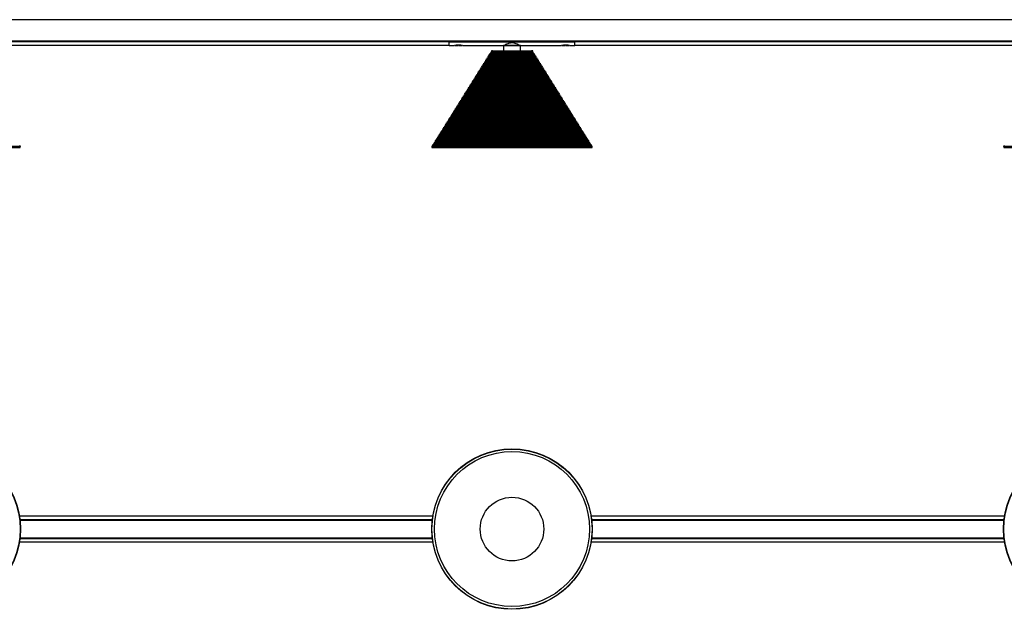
# Model space of a CAD drawing. Header units: millimetres. Extents: x 133 to 3132, y 431 to 1513.
# Tile 6 of 11: x 1552 to 2491, y 431 to 993. Entities that reach past the tile are written whole.
import ezdxf

# ---------------------------------------------------------------- set-up
doc = ezdxf.new("R2010")
doc.units = ezdxf.units.MM

msp = doc.modelspace()

# ---------------------------------------------------------------- linework, layer by layer
at = {"color": 7, "linetype": 'Continuous', "lineweight": 25}
for p, q in [((2726.6, 993.04), (226.6, 993.04)), ((226.6, 972.6), (2726.6, 972.6)), ((2726.6, 972.54), (226.6, 972.54)), ((1536.6, 972.3), (1961.6, 972.3)), ((1961.6, 971.94), (1536.6, 971.94)), ((1536.6, 968.59), (1961.6, 968.59)), ((1961.6, 972.51), (1961.6, 972.54)), ((2081.6, 972.51), (1961.6, 972.51)), ((1961.6, 972.51), (1961.6, 971.72)), ((1963.1, 972.51), (1961.6, 972.51)), ((1961.6, 968.29), (1961.6, 971.72)), ((2081.6, 971.72), (1961.6, 971.72)), ((1961.6, 968.29), (1966.9, 968.29)), ((1963.1, 972.54), (1963.1, 972.51)), ((1964.6, 972.54), (1964.6, 972.51)), ((1967.15, 972.54), (1967.15, 972.51)), ((1967.4, 968.38), (1970.1, 968.38)), ((1968.1, 972.54), (1968.14, 972.51)), ((1971.05, 968.63), (1970.05, 968.63)), ((1971.1, 968.38), (1973.85, 968.38)), ((1973.2, 972.54), (1973.2, 972.51)), ((2065.1, 972.51), (1973.2, 972.51)), ((1973.85, 968.38), (1973.7, 968.41)), ((1974.35, 968.29), (2013.6, 968.29)), ((2013.6, 968.29), (2013.6, 963.48)), ((2029.6, 968.29), (2013.6, 968.29)), ((2013.6, 968.29), (2029.6, 968.29)), ((2029.6, 968.29), (2068.9, 968.29)), ((2029.6, 963.48), (2029.6, 968.29)), ((2065.1, 972.54), (2065.1, 972.51)), ((2069.15, 972.54), (2069.15, 972.51)), ((2069.35, 968.38), (2072.1, 968.38)), ((2073.16, 968.63), (2072.16, 968.63)), ((2073.1, 968.38), (2075.81, 968.38)), ((2075.2, 972.54), (2075.2, 972.51)), ((2081.6, 972.51), (2075.2, 972.51)), ((2076.35, 968.29), (2081.6, 968.29)), ((2081.6, 972.51), (2081.6, 972.54)), ((2081.6, 972.51), (2081.6, 971.72)), ((2081.6, 972.3), (2506.6, 972.3)), ((2506.6, 971.94), (2081.6, 971.94)), ((2081.6, 968.29), (2081.6, 971.72)), ((2081.6, 968.59), (2506.6, 968.59)), ((1999.56, 958.05), (1998.52, 957.79)), ((1998.52, 957.79), (1998.77, 956.78)), ((1998.52, 957.79), (2044.69, 957.79)), ((2000.41, 959.41), (1999.36, 959.15)), ((1999.36, 959.15), (1999.61, 958.13)), ((1999.36, 959.15), (2043.84, 959.15)), ((1999.56, 958.05), (1999.61, 958.13)), ((1999.56, 958.05), (2043.65, 958.05)), ((1999.61, 958.13), (2043.59, 958.13)), ((2001.26, 960.76), (2000.21, 960.5)), ((2000.21, 960.5), (2000.46, 959.49)), ((2000.21, 960.5), (2043, 960.5)), ((2000.41, 959.41), (2000.46, 959.49)), ((2000.41, 959.41), (2042.8, 959.41)), ((2000.46, 959.49), (2042.74, 959.49)), ((2002.11, 962.12), (2001.06, 961.86)), ((2001.06, 961.86), (2001.31, 960.85)), ((2001.06, 961.86), (2042.15, 961.86)), ((2001.26, 960.76), (2001.31, 960.85)), ((2001.26, 960.76), (2041.95, 960.76)), ((2001.31, 960.85), (2041.9, 960.85)), ((2002.95, 963.48), (2001.91, 963.22)), ((2001.91, 963.22), (2002.16, 962.2)), ((2001.91, 963.22), (2041.3, 963.22)), ((2002.11, 962.12), (2002.16, 962.2)), ((2002.11, 962.12), (2041.1, 962.12)), ((2002.16, 962.2), (2041.05, 962.2)), ((2002.95, 963.48), (2040.25, 963.48)), ((2041.3, 963.22), (2040.25, 963.48)), ((2041.05, 962.2), (2041.3, 963.22)), ((2041.05, 962.2), (2041.1, 962.12)), ((2042.15, 961.86), (2041.1, 962.12)), ((2041.9, 960.85), (2042.15, 961.86)), ((2041.9, 960.85), (2041.95, 960.76)), ((2043, 960.5), (2041.95, 960.76)), ((2042.74, 959.49), (2043, 960.5)), ((2042.74, 959.49), (2042.8, 959.41)), ((2043.84, 959.15), (2042.8, 959.41)), ((2043.59, 958.13), (2043.84, 959.15)), ((2043.59, 958.13), (2043.65, 958.05)), ((2044.69, 957.79), (2043.65, 958.05)), ((2044.44, 956.78), (2044.69, 957.79)), ((1993.63, 948.55), (1992.58, 948.29)), ((1992.58, 948.29), (1992.83, 947.28)), ((1992.58, 948.29), (2050.63, 948.29)), ((1994.47, 949.91), (1993.43, 949.65)), ((1993.43, 949.65), (1993.68, 948.63)), ((1993.43, 949.65), (2049.78, 949.65)), ((1993.63, 948.55), (1993.68, 948.63)), ((1993.63, 948.55), (2049.58, 948.55)), ((1993.68, 948.63), (2049.53, 948.63)), ((1995.32, 951.26), (1994.28, 951.01)), ((1994.28, 951.01), (1994.53, 949.99)), ((1994.28, 951.01), (2048.93, 951.01)), ((1994.47, 949.91), (1994.53, 949.99)), ((1994.47, 949.91), (2048.73, 949.91)), ((1994.53, 949.99), (2048.68, 949.99)), ((1996.17, 952.62), (1995.12, 952.36)), ((1995.12, 952.36), (1995.38, 951.35)), ((1995.12, 952.36), (2048.08, 952.36)), ((1995.32, 951.26), (1995.38, 951.35)), ((1995.32, 951.26), (2047.89, 951.26)), ((1995.38, 951.35), (2047.83, 951.35)), ((1997.02, 953.98), (1995.97, 953.72)), ((1995.97, 953.72), (1996.22, 952.71)), ((1995.97, 953.72), (2047.23, 953.72)), ((1996.17, 952.62), (1996.22, 952.71)), ((1996.17, 952.62), (2047.04, 952.62)), ((1996.22, 952.71), (2046.98, 952.71)), ((1997.87, 955.33), (1996.82, 955.08)), ((1996.82, 955.08), (1997.07, 954.06)), ((1996.82, 955.08), (2046.39, 955.08)), ((1997.02, 953.98), (1997.07, 954.06)), ((1997.02, 953.98), (2046.19, 953.98)), ((1997.07, 954.06), (2046.14, 954.06)), ((1998.71, 956.69), (1997.67, 956.43)), ((1997.67, 956.43), (1997.92, 955.42)), ((1997.67, 956.43), (2045.54, 956.43)), ((1997.87, 955.33), (1997.92, 955.42)), ((1997.87, 955.33), (2045.34, 955.33)), ((1997.92, 955.42), (2045.29, 955.42)), ((1998.71, 956.69), (1998.77, 956.78)), ((1998.71, 956.69), (2044.49, 956.69)), ((1998.77, 956.78), (2044.44, 956.78)), ((2044.44, 956.78), (2044.49, 956.69)), ((2045.54, 956.43), (2044.49, 956.69)), ((2045.29, 955.42), (2045.54, 956.43)), ((2045.29, 955.42), (2045.34, 955.33)), ((2046.39, 955.08), (2045.34, 955.33)), ((2046.14, 954.06), (2046.39, 955.08)), ((2046.14, 954.06), (2046.19, 953.98)), ((2047.23, 953.72), (2046.19, 953.98)), ((2046.98, 952.71), (2047.23, 953.72)), ((2046.98, 952.71), (2047.04, 952.62)), ((2048.08, 952.36), (2047.04, 952.62)), ((2047.83, 951.35), (2048.08, 952.36)), ((2047.83, 951.35), (2047.89, 951.26)), ((2048.93, 951.01), (2047.89, 951.26)), ((2048.68, 949.99), (2048.93, 951.01)), ((2048.68, 949.99), (2048.73, 949.91)), ((2049.78, 949.65), (2048.73, 949.91)), ((2049.53, 948.63), (2049.78, 949.65)), ((2049.53, 948.63), (2049.58, 948.55)), ((2050.63, 948.29), (2049.58, 948.55)), ((2050.38, 947.28), (2050.63, 948.29)), ((1987.69, 939.05), (1986.65, 938.79)), ((1986.65, 938.79), (1986.9, 937.78)), ((1986.65, 938.79), (2056.56, 938.79)), ((1988.54, 940.41), (1987.49, 940.15)), ((1987.49, 940.15), (1987.74, 939.14)), ((1987.49, 940.15), (2055.71, 940.15)), ((1987.69, 939.05), (1987.74, 939.14)), ((1987.69, 939.05), (2055.52, 939.05)), ((1987.74, 939.14), (2055.46, 939.14)), ((1989.39, 941.77), (1988.34, 941.51)), ((1988.34, 941.51), (1988.59, 940.49)), ((1988.34, 941.51), (2054.87, 941.51)), ((1988.54, 940.41), (1988.59, 940.49)), ((1988.54, 940.41), (2054.67, 940.41)), ((1988.59, 940.49), (2054.62, 940.49)), ((1990.23, 943.12), (1989.19, 942.86)), ((1989.19, 942.86), (1989.44, 941.85)), ((1989.19, 942.86), (2054.02, 942.86)), ((1989.39, 941.77), (1989.44, 941.85)), ((1989.39, 941.77), (2053.82, 941.77)), ((1989.44, 941.85), (2053.77, 941.85)), ((1991.08, 944.48), (1990.04, 944.22)), ((1990.04, 944.22), (1990.29, 943.21)), ((1990.04, 944.22), (2053.17, 944.22)), ((1990.23, 943.12), (1990.29, 943.21)), ((1990.23, 943.12), (2052.97, 943.12)), ((1990.29, 943.21), (2052.92, 943.21)), ((1991.93, 945.84), (1990.89, 945.58)), ((1990.89, 945.58), (1991.14, 944.56)), ((1990.89, 945.58), (2052.32, 945.58)), ((1991.08, 944.48), (1991.14, 944.56)), ((1991.08, 944.48), (2052.12, 944.48)), ((1991.14, 944.56), (2052.07, 944.56)), ((1992.78, 947.19), (1991.73, 946.94)), ((1991.73, 946.94), (1991.98, 945.92)), ((1991.73, 946.94), (2051.47, 946.94)), ((1991.93, 945.84), (1991.98, 945.92)), ((1991.93, 945.84), (2051.28, 945.84)), ((1991.98, 945.92), (2051.22, 945.92)), ((1992.78, 947.19), (1992.83, 947.28)), ((1992.78, 947.19), (2050.43, 947.19)), ((1992.83, 947.28), (2050.38, 947.28)), ((2050.38, 947.28), (2050.43, 947.19)), ((2051.47, 946.94), (2050.43, 947.19)), ((2051.22, 945.92), (2051.47, 946.94)), ((2051.22, 945.92), (2051.28, 945.84)), ((2052.32, 945.58), (2051.28, 945.84)), ((2052.07, 944.56), (2052.32, 945.58)), ((2052.07, 944.56), (2052.12, 944.48)), ((2053.17, 944.22), (2052.12, 944.48)), ((2052.92, 943.21), (2053.17, 944.22)), ((2052.92, 943.21), (2052.97, 943.12)), ((2054.02, 942.86), (2052.97, 943.12)), ((2053.77, 941.85), (2054.02, 942.86)), ((2053.77, 941.85), (2053.82, 941.77)), ((2054.87, 941.51), (2053.82, 941.77)), ((2054.62, 940.49), (2054.87, 941.51)), ((2054.62, 940.49), (2054.67, 940.41)), ((2055.71, 940.15), (2054.67, 940.41)), ((2055.46, 939.14), (2055.71, 940.15)), ((2055.46, 939.14), (2055.52, 939.05)), ((2056.56, 938.79), (2055.52, 939.05)), ((2056.31, 937.78), (2056.56, 938.79)), ((1981.76, 929.55), (1980.71, 929.3)), ((1980.71, 929.3), (1980.96, 928.28)), ((1980.71, 929.3), (2062.5, 929.3)), ((1982.6, 930.91), (1981.56, 930.65)), ((1981.56, 930.65), (1981.81, 929.64)), ((1981.56, 930.65), (2061.65, 930.65)), ((1981.76, 929.55), (1981.81, 929.64)), ((1981.76, 929.55), (2061.45, 929.55)), ((1981.81, 929.64), (2061.4, 929.64)), ((1983.45, 932.27), (1982.41, 932.01)), ((1982.41, 932.01), (1982.66, 931)), ((1982.41, 932.01), (2060.8, 932.01)), ((1982.6, 930.91), (1982.66, 931)), ((1982.6, 930.91), (2060.6, 930.91)), ((1982.66, 931), (2060.55, 931)), ((1984.3, 933.62), (1983.25, 933.37)), ((1983.25, 933.37), (1983.5, 932.35)), ((1983.25, 933.37), (2059.95, 933.37)), ((1983.45, 932.27), (1983.5, 932.35)), ((1983.45, 932.27), (2059.76, 932.27)), ((1983.5, 932.35), (2059.7, 932.35)), ((1985.15, 934.98), (1984.1, 934.72)), ((1984.1, 934.72), (1984.35, 933.71)), ((1984.1, 934.72), (2059.1, 934.72)), ((1984.3, 933.62), (1984.35, 933.71)), ((1984.3, 933.62), (2058.91, 933.62)), ((1984.35, 933.71), (2058.85, 933.71)), ((1986, 936.34), (1984.95, 936.08)), ((1984.95, 936.08), (1985.2, 935.07)), ((1984.95, 936.08), (2058.26, 936.08)), ((1985.15, 934.98), (1985.2, 935.07)), ((1985.15, 934.98), (2058.06, 934.98)), ((1985.2, 935.07), (2058.01, 935.07)), ((1986.84, 937.7), (1985.8, 937.44)), ((1985.8, 937.44), (1986.05, 936.42)), ((1985.8, 937.44), (2057.41, 937.44)), ((1986, 936.34), (1986.05, 936.42)), ((1986, 936.34), (2057.21, 936.34)), ((1986.05, 936.42), (2057.16, 936.42)), ((1986.84, 937.7), (1986.9, 937.78)), ((1986.84, 937.7), (2056.36, 937.7)), ((1986.9, 937.78), (2056.31, 937.78)), ((2056.31, 937.78), (2056.36, 937.7)), ((2057.41, 937.44), (2056.36, 937.7)), ((2057.16, 936.42), (2057.41, 937.44)), ((2057.16, 936.42), (2057.21, 936.34)), ((2058.26, 936.08), (2057.21, 936.34)), ((2058.01, 935.07), (2058.26, 936.08)), ((2058.01, 935.07), (2058.06, 934.98)), ((2059.1, 934.72), (2058.06, 934.98)), ((2058.85, 933.71), (2059.1, 934.72)), ((2058.85, 933.71), (2058.91, 933.62)), ((2059.95, 933.37), (2058.91, 933.62)), ((2059.7, 932.35), (2059.95, 933.37)), ((2059.7, 932.35), (2059.76, 932.27)), ((2060.8, 932.01), (2059.76, 932.27)), ((2060.55, 931), (2060.8, 932.01)), ((2060.55, 931), (2060.6, 930.91)), ((2061.65, 930.65), (2060.6, 930.91)), ((2061.4, 929.64), (2061.65, 930.65)), ((2061.4, 929.64), (2061.45, 929.55)), ((2062.5, 929.3), (2061.45, 929.55)), ((2062.25, 928.28), (2062.5, 929.3)), ((1975.82, 920.06), (1974.78, 919.8)), ((1974.78, 919.8), (1975.03, 918.78)), ((1974.78, 919.8), (2068.43, 919.8)), ((1976.67, 921.41), (1975.62, 921.15)), ((1975.62, 921.15), (1975.87, 920.14)), ((1975.62, 921.15), (2067.58, 921.15)), ((1975.82, 920.06), (1975.87, 920.14)), ((1975.82, 920.06), (2067.39, 920.06)), ((1975.87, 920.14), (2067.33, 920.14)), ((1977.52, 922.77), (1976.47, 922.51)), ((1976.47, 922.51), (1976.72, 921.5)), ((1976.47, 922.51), (2066.74, 922.51)), ((1976.67, 921.41), (1976.72, 921.5)), ((1976.67, 921.41), (2066.54, 921.41)), ((1976.72, 921.5), (2066.49, 921.5)), ((1978.36, 924.13), (1977.32, 923.87)), ((1977.32, 923.87), (1977.57, 922.85)), ((1977.32, 923.87), (2065.89, 923.87)), ((1977.52, 922.77), (1977.57, 922.85)), ((1977.52, 922.77), (2065.69, 922.77)), ((1977.57, 922.85), (2065.64, 922.85)), ((1979.21, 925.48), (1978.17, 925.23)), ((1978.17, 925.23), (1978.42, 924.21)), ((1978.17, 925.23), (2065.04, 925.23)), ((1978.36, 924.13), (1978.42, 924.21)), ((1978.36, 924.13), (2064.84, 924.13)), ((1978.42, 924.21), (2064.79, 924.21)), ((1980.06, 926.84), (1979.02, 926.58)), ((1979.02, 926.58), (1979.27, 925.57)), ((1979.02, 926.58), (2064.19, 926.58)), ((1979.21, 925.48), (1979.27, 925.57)), ((1979.21, 925.48), (2063.99, 925.48)), ((1979.27, 925.57), (2063.94, 925.57)), ((1980.91, 928.2), (1979.86, 927.94)), ((1979.86, 927.94), (1980.11, 926.92)), ((1979.86, 927.94), (2063.34, 927.94)), ((1980.06, 926.84), (1980.11, 926.92)), ((1980.06, 926.84), (2063.15, 926.84)), ((1980.11, 926.92), (2063.09, 926.92)), ((1980.91, 928.2), (1980.96, 928.28)), ((1980.91, 928.2), (2062.3, 928.2)), ((1980.96, 928.28), (2062.25, 928.28)), ((2062.25, 928.28), (2062.3, 928.2)), ((2063.34, 927.94), (2062.3, 928.2)), ((2063.09, 926.92), (2063.34, 927.94)), ((2063.09, 926.92), (2063.15, 926.84)), ((2064.19, 926.58), (2063.15, 926.84)), ((2063.94, 925.57), (2064.19, 926.58)), ((2063.94, 925.57), (2063.99, 925.48)), ((2065.04, 925.23), (2063.99, 925.48)), ((2064.79, 924.21), (2065.04, 925.23)), ((2064.79, 924.21), (2064.84, 924.13)), ((2065.89, 923.87), (2064.84, 924.13)), ((2065.64, 922.85), (2065.89, 923.87)), ((2065.64, 922.85), (2065.69, 922.77)), ((2066.74, 922.51), (2065.69, 922.77)), ((2066.49, 921.5), (2066.74, 922.51)), ((2066.49, 921.5), (2066.54, 921.41)), ((2067.58, 921.15), (2066.54, 921.41)), ((2067.33, 920.14), (2067.58, 921.15)), ((2067.33, 920.14), (2067.39, 920.06)), ((2068.43, 919.8), (2067.39, 920.06)), ((2068.18, 918.78), (2068.43, 919.8)), ((1969.89, 910.56), (1968.84, 910.3)), ((1968.84, 910.3), (1969.09, 909.29)), ((1968.84, 910.3), (2074.37, 910.3)), ((1970.73, 911.91), (1969.69, 911.66)), ((1969.69, 911.66), (1969.94, 910.64)), ((1969.69, 911.66), (2073.52, 911.66)), ((1969.89, 910.56), (1969.94, 910.64)), ((1969.89, 910.56), (2073.32, 910.56)), ((1969.94, 910.64), (2073.27, 910.64)), ((1971.58, 913.27), (1970.54, 913.01)), ((1970.54, 913.01), (1970.79, 912)), ((1970.54, 913.01), (2072.67, 913.01)), ((1970.73, 911.91), (1970.79, 912)), ((1970.73, 911.91), (2072.47, 911.91)), ((1970.79, 912), (2072.42, 912)), ((1972.43, 914.63), (1971.38, 914.37)), ((1971.38, 914.37), (1971.63, 913.36)), ((1971.38, 914.37), (2071.82, 914.37)), ((1971.58, 913.27), (1971.63, 913.36)), ((1971.58, 913.27), (2071.63, 913.27)), ((1971.63, 913.36), (2071.57, 913.36)), ((1973.28, 915.99), (1972.23, 915.73)), ((1972.23, 915.73), (1972.48, 914.71)), ((1972.23, 915.73), (2070.97, 915.73)), ((1972.43, 914.63), (1972.48, 914.71)), ((1972.43, 914.63), (2070.78, 914.63)), ((1972.48, 914.71), (2070.72, 914.71)), ((1974.13, 917.34), (1973.08, 917.08)), ((1973.08, 917.08), (1973.33, 916.07)), ((1973.08, 917.08), (2070.13, 917.08)), ((1973.28, 915.99), (1973.33, 916.07)), ((1973.28, 915.99), (2069.93, 915.99)), ((1973.33, 916.07), (2069.88, 916.07)), ((1974.97, 918.7), (1973.93, 918.44)), ((1973.93, 918.44), (1974.18, 917.43)), ((1973.93, 918.44), (2069.28, 918.44)), ((1974.13, 917.34), (1974.18, 917.43)), ((1974.13, 917.34), (2069.08, 917.34)), ((1974.18, 917.43), (2069.03, 917.43)), ((1974.97, 918.7), (1975.03, 918.78)), ((1974.97, 918.7), (2068.23, 918.7)), ((1975.03, 918.78), (2068.18, 918.78)), ((2068.18, 918.78), (2068.23, 918.7)), ((2069.28, 918.44), (2068.23, 918.7)), ((2069.03, 917.43), (2069.28, 918.44)), ((2069.03, 917.43), (2069.08, 917.34)), ((2070.13, 917.08), (2069.08, 917.34)), ((2069.88, 916.07), (2070.13, 917.08)), ((2069.88, 916.07), (2069.93, 915.99)), ((2070.97, 915.73), (2069.93, 915.99)), ((2070.72, 914.71), (2070.97, 915.73)), ((2070.72, 914.71), (2070.78, 914.63)), ((2071.82, 914.37), (2070.78, 914.63)), ((2071.57, 913.36), (2071.82, 914.37)), ((2071.57, 913.36), (2071.63, 913.27)), ((2072.67, 913.01), (2071.63, 913.27)), ((2072.42, 912), (2072.67, 913.01)), ((2072.42, 912), (2072.47, 911.91)), ((2073.52, 911.66), (2072.47, 911.91)), ((2073.27, 910.64), (2073.52, 911.66)), ((2073.27, 910.64), (2073.32, 910.56)), ((2074.37, 910.3), (2073.32, 910.56)), ((2074.12, 909.29), (2074.37, 910.3)), ((1963.95, 901.06), (1962.91, 900.8)), ((1964.8, 902.42), (1963.75, 902.16)), ((1963.75, 902.16), (1964, 901.14)), ((1963.75, 902.16), (2079.45, 902.16)), ((1963.95, 901.06), (1964, 901.14)), ((1963.95, 901.06), (2079.26, 901.06)), ((1964, 901.14), (2079.2, 901.14)), ((1965.65, 903.77), (1964.6, 903.52)), ((1964.6, 903.52), (1964.85, 902.5)), ((1964.6, 903.52), (2078.61, 903.52)), ((1964.8, 902.42), (1964.85, 902.5)), ((1964.8, 902.42), (2078.41, 902.42)), ((1964.85, 902.5), (2078.36, 902.5)), ((1966.49, 905.13), (1965.45, 904.87)), ((1965.45, 904.87), (1965.7, 903.86)), ((1965.45, 904.87), (2077.76, 904.87)), ((1965.65, 903.77), (1965.7, 903.86)), ((1965.65, 903.77), (2077.56, 903.77)), ((1965.7, 903.86), (2077.51, 903.86)), ((1967.34, 906.49), (1966.3, 906.23)), ((1966.3, 906.23), (1966.55, 905.21)), ((1966.3, 906.23), (2076.91, 906.23)), ((1966.49, 905.13), (1966.55, 905.21)), ((1966.49, 905.13), (2076.71, 905.13)), ((1966.55, 905.21), (2076.66, 905.21)), ((1968.19, 907.84), (1967.15, 907.59)), ((1967.15, 907.59), (1967.4, 906.57)), ((1967.15, 907.59), (2076.06, 907.59)), ((1967.34, 906.49), (1967.4, 906.57)), ((1967.34, 906.49), (2075.86, 906.49)), ((1967.4, 906.57), (2075.81, 906.57)), ((1969.04, 909.2), (1967.99, 908.94)), ((1967.99, 908.94), (1968.24, 907.93)), ((1967.99, 908.94), (2075.21, 908.94)), ((1968.19, 907.84), (1968.24, 907.93)), ((1968.19, 907.84), (2075.02, 907.84)), ((1968.24, 907.93), (2074.96, 907.93)), ((1969.04, 909.2), (1969.09, 909.29)), ((1969.04, 909.2), (2074.17, 909.2)), ((1969.09, 909.29), (2074.12, 909.29)), ((2074.12, 909.29), (2074.17, 909.2)), ((2075.21, 908.94), (2074.17, 909.2)), ((2074.96, 907.93), (2075.21, 908.94)), ((2074.96, 907.93), (2075.02, 907.84)), ((2076.06, 907.59), (2075.02, 907.84)), ((2075.81, 906.57), (2076.06, 907.59)), ((2075.81, 906.57), (2075.86, 906.49)), ((2076.91, 906.23), (2075.86, 906.49)), ((2076.66, 905.21), (2076.91, 906.23)), ((2076.66, 905.21), (2076.71, 905.13)), ((2077.76, 904.87), (2076.71, 905.13)), ((2077.51, 903.86), (2077.76, 904.87)), ((2077.51, 903.86), (2077.56, 903.77)), ((2078.61, 903.52), (2077.56, 903.77)), ((2078.36, 902.5), (2078.61, 903.52)), ((2078.36, 902.5), (2078.41, 902.42)), ((2079.45, 902.16), (2078.41, 902.42)), ((2079.2, 901.14), (2079.45, 902.16)), ((2079.2, 901.14), (2079.26, 901.06)), ((2080.3, 900.8), (2079.26, 901.06)), ((1958.02, 891.56), (1956.97, 891.3)), ((1958.86, 892.92), (1957.82, 892.66)), ((1957.82, 892.66), (1958.07, 891.65)), ((1957.82, 892.66), (2085.39, 892.66)), ((1958.02, 891.56), (1958.07, 891.65)), ((1958.02, 891.56), (2085.19, 891.56)), ((1958.07, 891.65), (2085.14, 891.65)), ((1959.71, 894.28), (1958.67, 894.02)), ((1958.67, 894.02), (1958.92, 893)), ((1958.67, 894.02), (2084.54, 894.02)), ((1958.86, 892.92), (1958.92, 893)), ((1958.86, 892.92), (2084.34, 892.92)), ((1958.92, 893), (2084.29, 893)), ((1960.56, 895.63), (1959.51, 895.37)), ((1959.51, 895.37), (1959.76, 894.36)), ((1959.51, 895.37), (2083.69, 895.37)), ((1959.71, 894.28), (1959.76, 894.36)), ((1959.71, 894.28), (2083.5, 894.28)), ((1959.76, 894.36), (2083.44, 894.36)), ((1961.41, 896.99), (1960.36, 896.73)), ((1960.36, 896.73), (1960.61, 895.72)), ((1960.36, 896.73), (2082.85, 896.73)), ((1960.56, 895.63), (1960.61, 895.72)), ((1960.56, 895.63), (2082.65, 895.63)), ((1960.61, 895.72), (2082.59, 895.72)), ((1962.26, 898.35), (1961.21, 898.09)), ((1961.21, 898.09), (1961.46, 897.07)), ((1961.21, 898.09), (2082, 898.09)), ((1961.41, 896.99), (1961.46, 897.07)), ((1961.41, 896.99), (2081.8, 896.99)), ((1961.46, 897.07), (2081.75, 897.07)), ((1963.1, 899.7), (1962.06, 899.44)), ((1962.06, 899.44), (1962.31, 898.43)), ((1962.06, 899.44), (2081.15, 899.44)), ((1962.26, 898.35), (1962.31, 898.43)), ((1962.26, 898.35), (2080.95, 898.35)), ((1962.31, 898.43), (2080.9, 898.43)), ((1962.91, 900.8), (1963.16, 899.79)), ((1962.91, 900.8), (2080.3, 900.8)), ((1963.1, 899.7), (1963.16, 899.79)), ((1963.1, 899.7), (2080.1, 899.7)), ((1963.16, 899.79), (2080.05, 899.79)), ((2080.05, 899.79), (2080.3, 900.8)), ((2080.05, 899.79), (2080.1, 899.7)), ((2081.15, 899.44), (2080.1, 899.7)), ((2080.9, 898.43), (2081.15, 899.44)), ((2080.9, 898.43), (2080.95, 898.35)), ((2082, 898.09), (2080.95, 898.35)), ((2081.75, 897.07), (2082, 898.09)), ((2081.75, 897.07), (2081.8, 896.99)), ((2082.85, 896.73), (2081.8, 896.99)), ((2082.59, 895.72), (2082.85, 896.73)), ((2082.59, 895.72), (2082.65, 895.63)), ((2083.69, 895.37), (2082.65, 895.63)), ((2083.44, 894.36), (2083.69, 895.37)), ((2083.44, 894.36), (2083.5, 894.28)), ((2084.54, 894.02), (2083.5, 894.28)), ((2084.29, 893), (2084.54, 894.02)), ((2084.29, 893), (2084.34, 892.92)), ((2085.39, 892.66), (2084.34, 892.92)), ((2085.14, 891.65), (2085.39, 892.66)), ((2085.14, 891.65), (2085.19, 891.56)), ((2086.24, 891.3), (2085.19, 891.56)), ((1952.93, 883.42), (1951.88, 883.16)), ((1951.88, 883.16), (1952.13, 882.15)), ((1951.88, 883.16), (2091.32, 883.16)), ((1952.08, 882.06), (1952.13, 882.15)), ((1952.13, 882.15), (2091.07, 882.15)), ((1953.78, 884.78), (1952.73, 884.52)), ((1952.73, 884.52), (1952.98, 883.5)), ((1952.73, 884.52), (2090.48, 884.52)), ((1952.93, 883.42), (1952.98, 883.5)), ((1952.93, 883.42), (2090.28, 883.42)), ((1952.98, 883.5), (2090.23, 883.5)), ((1954.62, 886.13), (1953.58, 885.88)), ((1953.58, 885.88), (1953.83, 884.86)), ((1953.58, 885.88), (2089.63, 885.88)), ((1953.78, 884.78), (1953.83, 884.86)), ((1953.78, 884.78), (2089.43, 884.78)), ((1953.83, 884.86), (2089.38, 884.86)), ((1955.47, 887.49), (1954.43, 887.23)), ((1954.43, 887.23), (1954.68, 886.22)), ((1954.43, 887.23), (2088.78, 887.23)), ((1954.62, 886.13), (1954.68, 886.22)), ((1954.62, 886.13), (2088.58, 886.13)), ((1954.68, 886.22), (2088.53, 886.22)), ((1956.32, 888.85), (1955.27, 888.59)), ((1955.27, 888.59), (1955.53, 887.58)), ((1955.27, 888.59), (2087.93, 888.59)), ((1955.47, 887.49), (1955.53, 887.58)), ((1955.47, 887.49), (2087.74, 887.49)), ((1955.53, 887.58), (2087.68, 887.58)), ((1957.17, 890.2), (1956.12, 889.95)), ((1956.12, 889.95), (1956.37, 888.93)), ((1956.12, 889.95), (2087.08, 889.95)), ((1956.32, 888.85), (1956.37, 888.93)), ((1956.32, 888.85), (2086.89, 888.85)), ((1956.37, 888.93), (2086.83, 888.93)), ((1956.97, 891.3), (1957.22, 890.29)), ((1956.97, 891.3), (2086.24, 891.3)), ((1957.17, 890.2), (1957.22, 890.29)), ((1957.17, 890.2), (2086.04, 890.2)), ((1957.22, 890.29), (2085.99, 890.29)), ((2085.99, 890.29), (2086.24, 891.3)), ((2085.99, 890.29), (2086.04, 890.2)), ((2087.08, 889.95), (2086.04, 890.2)), ((2086.83, 888.93), (2087.08, 889.95)), ((2086.83, 888.93), (2086.89, 888.85)), ((2087.93, 888.59), (2086.89, 888.85)), ((2087.68, 887.58), (2087.93, 888.59)), ((2087.68, 887.58), (2087.74, 887.49)), ((2088.78, 887.23), (2087.74, 887.49)), ((2088.53, 886.22), (2088.78, 887.23)), ((2088.53, 886.22), (2088.58, 886.13)), ((2089.63, 885.88), (2088.58, 886.13)), ((2089.38, 884.86), (2089.63, 885.88)), ((2089.38, 884.86), (2089.43, 884.78)), ((2090.48, 884.52), (2089.43, 884.78)), ((2090.23, 883.5), (2090.48, 884.52)), ((2090.23, 883.5), (2090.28, 883.42)), ((2091.32, 883.16), (2090.28, 883.42)), ((2091.07, 882.15), (2091.32, 883.16)), ((2091.07, 882.15), (2091.13, 882.06)), ((1946.99, 873.92), (1945.95, 873.66)), ((1945.95, 873.66), (1946.2, 872.65)), ((1945.95, 873.66), (2097.26, 873.66)), ((1947.84, 875.28), (1946.8, 875.02)), ((1946.8, 875.02), (1947.05, 874.01)), ((1946.8, 875.02), (2096.41, 875.02)), ((1946.99, 873.92), (1947.05, 874.01)), ((1946.99, 873.92), (2096.21, 873.92)), ((1947.05, 874.01), (2096.16, 874.01)), ((1948.69, 876.64), (1947.64, 876.38)), ((1947.64, 876.38), (1947.89, 875.36)), ((1947.64, 876.38), (2095.56, 876.38)), ((1947.84, 875.28), (1947.89, 875.36)), ((1947.84, 875.28), (2095.37, 875.28)), ((1947.89, 875.36), (2095.31, 875.36)), ((1949.54, 877.99), (1948.49, 877.73)), ((1948.49, 877.73), (1948.74, 876.72)), ((1948.49, 877.73), (2094.72, 877.73)), ((1948.69, 876.64), (1948.74, 876.72)), ((1948.69, 876.64), (2094.52, 876.64)), ((1948.74, 876.72), (2094.47, 876.72)), ((1950.38, 879.35), (1949.34, 879.09)), ((1949.34, 879.09), (1949.59, 878.08)), ((1949.34, 879.09), (2093.87, 879.09)), ((1949.54, 877.99), (1949.59, 878.08)), ((1949.54, 877.99), (2093.67, 877.99)), ((1949.59, 878.08), (2093.62, 878.08)), ((1951.23, 880.71), (1950.19, 880.45)), ((1950.19, 880.45), (1950.44, 879.43)), ((1950.19, 880.45), (2093.02, 880.45)), ((1950.38, 879.35), (1950.44, 879.43)), ((1950.38, 879.35), (2092.82, 879.35)), ((1950.44, 879.43), (2092.77, 879.43)), ((1952.08, 882.06), (1951.04, 881.81)), ((1951.04, 881.81), (1951.29, 880.79)), ((1951.04, 881.81), (2092.17, 881.81)), ((1951.23, 880.71), (1951.29, 880.79)), ((1951.23, 880.71), (2091.97, 880.71)), ((1951.29, 880.79), (2091.92, 880.79)), ((1952.08, 882.06), (2091.13, 882.06)), ((2092.17, 881.81), (2091.13, 882.06)), ((2091.92, 880.79), (2092.17, 881.81)), ((2091.92, 880.79), (2091.97, 880.71)), ((2093.02, 880.45), (2091.97, 880.71)), ((2092.77, 879.43), (2093.02, 880.45)), ((2092.77, 879.43), (2092.82, 879.35)), ((2093.87, 879.09), (2092.82, 879.35)), ((2093.62, 878.08), (2093.87, 879.09)), ((2093.62, 878.08), (2093.67, 877.99)), ((2094.72, 877.73), (2093.67, 877.99)), ((2094.47, 876.72), (2094.72, 877.73)), ((2094.47, 876.72), (2094.52, 876.64)), ((2095.56, 876.38), (2094.52, 876.64)), ((2095.31, 875.36), (2095.56, 876.38)), ((2095.31, 875.36), (2095.37, 875.28)), ((2096.41, 875.02), (2095.37, 875.28)), ((2096.16, 874.01), (2096.41, 875.02)), ((2096.16, 874.01), (2096.21, 873.92)), ((2097.26, 873.66), (2096.21, 873.92)), ((2097.01, 872.65), (2097.26, 873.66)), ((1400.1, 872.31), (1553.11, 872.31)), ((1400.35, 871.29), (1552.86, 871.29)), ((1553.11, 872.31), (1552.06, 872.57)), ((1552.86, 871.29), (1553.11, 872.31)), ((1946.15, 872.57), (1945.1, 872.31)), ((1945.1, 872.31), (1945.35, 871.29)), ((1945.1, 872.31), (2098.11, 872.31)), ((1945.35, 871.29), (2097.86, 871.29)), ((1946.15, 872.57), (1946.2, 872.65)), ((1946.15, 872.57), (2097.06, 872.57)), ((1946.2, 872.65), (2097.01, 872.65)), ((2097.01, 872.65), (2097.06, 872.57)), ((2098.11, 872.31), (2097.06, 872.57)), ((2097.86, 871.29), (2098.11, 872.31)), ((2491.15, 872.57), (2490.1, 872.31)), ((2490.1, 872.31), (2490.35, 871.29)), ((2490.1, 872.31), (2643.11, 872.31)), ((2490.35, 871.29), (2642.86, 871.29)), ((1946.09, 519.64), (1552.12, 519.64)), ((1552.56, 516.5), (1945.64, 516.5)), ((1945.63, 516.35), (1552.58, 516.35)), ((1552.58, 516.34), (1945.63, 516.34)), ((1945.6, 516.14), (1552.6, 516.14)), ((2491.09, 519.64), (2097.12, 519.64)), ((2097.56, 516.5), (2490.64, 516.5)), ((2490.63, 516.35), (2097.58, 516.35)), ((2097.58, 516.34), (2490.63, 516.34)), ((2490.6, 516.14), (2097.6, 516.14)), ((1552.63, 515.94), (1945.58, 515.94)), ((1945.56, 515.78), (1552.64, 515.78)), ((2097.63, 515.94), (2490.58, 515.94)), ((2490.56, 515.78), (2097.64, 515.78)), ((1945.64, 498.28), (1552.56, 498.28)), ((1945.63, 498.44), (1552.58, 498.44)), ((1552.58, 498.43), (1945.63, 498.43)), ((1552.6, 498.64), (1945.6, 498.64)), ((1945.58, 498.84), (1552.63, 498.84)), ((1552.64, 498.99), (1945.56, 498.99)), ((2490.64, 498.28), (2097.56, 498.28)), ((2490.63, 498.44), (2097.58, 498.44)), ((2097.58, 498.43), (2490.63, 498.43)), ((2097.6, 498.64), (2490.6, 498.64)), ((2490.58, 498.84), (2097.63, 498.84)), ((2097.64, 498.99), (2490.56, 498.99)), ((1552.12, 495.14), (1946.09, 495.14)), ((2097.12, 495.14), (2491.09, 495.14))]:
    msp.add_line(p, q, dxfattribs=at)
at = {"color": 7, "linetype": 'Continuous', "lineweight": 25, "flags": 128}
for points in [[(1968.34, 972.54), (1968.35, 972.52), (1968.35, 972.51)], [(1970.05, 968.63), (1970.06, 968.52), (1970.07, 968.44), (1970.09, 968.39), (1970.1, 968.38), (1970.12, 968.39), (1970.13, 968.44), (1970.15, 968.52), (1970.16, 968.63)], [(1972.74, 972.54), (1972.74, 972.52), (1972.73, 972.51)], [(2070.48, 972.51), (2070.47, 972.52), (2070.47, 972.54)], [(2073.05, 968.63), (2073.06, 968.52), (2073.07, 968.44), (2073.09, 968.39), (2073.1, 968.38), (2073.12, 968.39), (2073.13, 968.44), (2073.15, 968.52), (2073.16, 968.63)], [(2074.86, 972.51), (2074.86, 972.52), (2074.87, 972.54)]]:
    msp.add_lwpolyline(points, dxfattribs=at)
at = {"color": 7, "linetype": 'Continuous', "lineweight": 25}
for centre, radius in [((1476.6, 507.39), 76.5), ((1476.6, 507.39), 76.25), ((2021.6, 507.39), 76.5), ((2021.6, 507.39), 76.25), ((2566.6, 507.39), 76.5), ((2566.6, 507.39), 76.25), ((2021.6, 507.39), 73.89), ((2021.6, 507.39), 30.3)]:
    msp.add_circle(centre, radius, dxfattribs=at)
for centre, radius, start, end in [((1970.6, 956.1), 12.76, 72.90946, 106.85787), ((1971.54, 968.61), 0.493, 177.62135, 208.07705), ((2072.6, 956.1), 12.76, 72.90946, 106.85787), ((2071.67, 968.61), 0.493, 331.92295, 2.37865)]:
    msp.add_arc(centre, radius, start, end, dxfattribs=at)
for points, knots in [([(1973.7, 968.41), (1973.7, 968.41), (1973.64, 968.43), (1973.41, 968.48), (1972.97, 968.58), (1972.44, 968.68), (1971.45, 968.8), (1970.36, 968.84), (1969.28, 968.77), (1968.35, 968.63), (1967.7, 968.48), (1967.36, 968.38), (1967.39, 968.39), (1967.4, 968.39)], [0, 0, 0, 0, 0.000767, 0.120293, 0.121051, 0.238305, 0.351708, 0.465635, 0.583408, 0.702341, 0.818672, 0.933854, 1, 1, 1, 1]), ([(1972.97, 972.51), (1972.97, 972.51), (1972.98, 972.52), (1972.99, 972.53), (1972.99, 972.54)], [0, 0, 0, 0, 0.240123, 1, 1, 1, 1]), ([(2013.6, 968.29), (2013.68, 968.34), (2013.82, 968.43), (2014.93, 969.12), (2016.65, 970.04), (2018.86, 970.9), (2021.28, 971.27), (2023.47, 971.08), (2025.54, 970.47), (2027.48, 969.57), (2028.93, 968.72), (2029.55, 968.33), (2029.59, 968.3), (2029.6, 968.29)], [0, 0, 0, 0, 0.093683, 0.187061, 0.288173, 0.403606, 0.487789, 0.572177, 0.654207, 0.752164, 0.867824, 0.960522, 1, 1, 1, 1]), ([(2075.81, 968.39), (2075.82, 968.39), (2075.87, 968.38), (2075.6, 968.45), (2075.04, 968.59), (2074.17, 968.74), (2073.14, 968.83), (2072.04, 968.82), (2070.99, 968.71), (2070.13, 968.56), (2069.56, 968.42), (2069.37, 968.38), (2069.36, 968.38), (2069.35, 968.38)], [0, 0, 0, 0, 0.044773, 0.139512, 0.248015, 0.352739, 0.455328, 0.560236, 0.668186, 0.775396, 0.880029, 0.984579, 1, 1, 1, 1])]:
    msp.add_open_spline(points, degree=3, knots=knots, dxfattribs=at)

doc.saveas('drawing.dxf')
